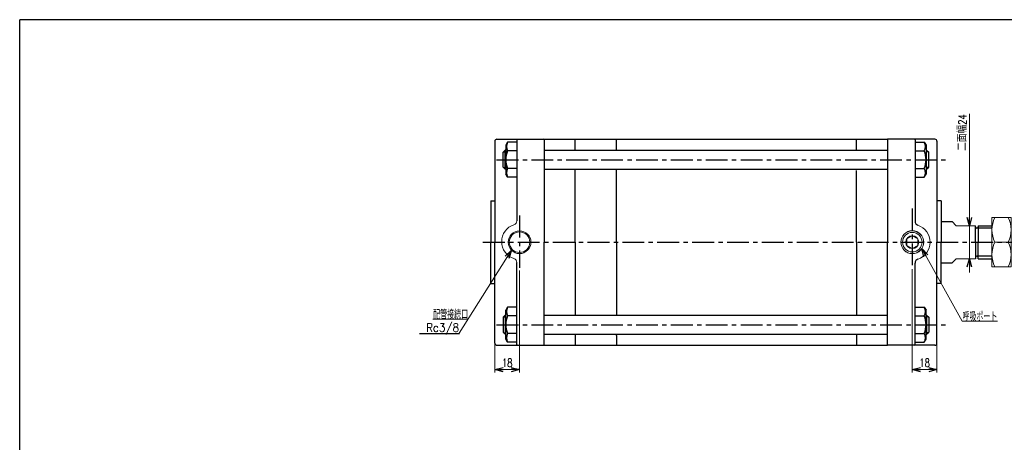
# Model space of a CAD drawing. Header units: millimetres. Extents: x -544 to 574, y -400 to 400.
# Tile 2 of 3: x -544 to 173, y 92 to 400. Entities that reach past the tile are written whole.
import ezdxf
from ezdxf.enums import TextEntityAlignment as Align

# ---------------------------------------------------------------- set-up
doc = ezdxf.new("R2010")
doc.units = ezdxf.units.MM
doc.header["$LTSCALE"] = 0.5
doc.linetypes.add('CENTER', pattern=[50.8, 31.75, -6.35, 6.35, -6.35])
doc.layers.add('Layer0001', color=7, linetype='Continuous')
doc.layers.add('ZUWAKU', color=7, linetype='Continuous')
doc.styles.add('FdaStyle0', font='txt.shx', dxfattribs={"width": 0.75, "bigfont": 'bigfont'})
doc.dimstyles.new('DaDimRotatedStyle', dxfattribs={"dimtxt": 6, "dimasz": 6.000004, "dimexe": 2, "dimexo": 2, "dimgap": 2, "dimtad": 3, "dimdsep": 46, "dimtxsty": 'FdaStyle0', "dimblk1": 'OPEN30', "dimblk2": 'OPEN30', "dimsah": 1, "dimcen": 0.09, "dimclrd": 4, "dimclre": 4, "dimclrt": 4, "dimadec": 0, "dimazin": 2, "dimtfac": 1, "dimtdec": 4, "dimtmove": 0, "dimatfit": 0, "dimfxl": 1, "dimarcsym": 0})

# ---------------------------------------------------------------- blocks, each defined once
blk = doc.blocks.new('DC_GROUP_Φ125_21')
at = {"color": 4, "linetype": 'Continuous', "lineweight": 13}
for p, q in [((178.03, 255.97), (164.03, 255.97)), ((164.03, 255.97), (164.03, 219.97)), ((178.03, 219.97), (178.03, 255.97)), ((166.22, 237.97), (175.83, 237.97)), ((164.03, 219.97), (178.03, 219.97))]:
    blk.add_line(p, q, dxfattribs=at)
for centre, start, end in [((183.6, 246.97), 152.62656, 207.37344), ((158.45, 246.97), 332.62656, 27.37344), ((183.6, 228.97), 152.62656, 207.37344), ((158.45, 228.97), 332.62656, 27.37344)]:
    blk.add_arc(centre, 19.57, start, end, dxfattribs=at)
blk = doc.blocks.new('_OPEN30')
at = {"color": 0, "linetype": 'ByBlock', "lineweight": -2}
for p, q in [((-1, 0.267949), (0, 0)), ((0, 0), (-1, -0.267949)), ((0, 0), (-1, 0))]:
    blk.add_line(p, q, dxfattribs=at)
blk = doc.blocks.new('DA_IMAGEDIMGROUP_1')
at = {"color": 4, "linetype": 'Continuous', "lineweight": 13}
for p, q in [((147.67, 331.53), (147.67, 249.97)), ((147.67, 225.97), (147.67, 249.97)), ((147.67, 215.97), (147.67, 225.97))]:
    blk.add_line(p, q, dxfattribs=at)
at = {"color": 4, "xscale": 6.000005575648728, "yscale": 5.999978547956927}
for p, rotation in [((147.67, 249.97), 270), ((147.67, 225.97), 90)]:
    blk.add_blockref('_OPEN30', p, dxfattribs=dict(at, rotation=rotation))
at = {"color": 4, "insert": (145.67, 304.53), "char_height": 6, "width": 37.5, "attachment_point": 7, "rotation": 90, "style": 'FdaStyle0'}
blk.add_mtext('\\T1.00;二面幅24', dxfattribs=at)
blk = doc.blocks.new('*D43')
at = {"color": 4, "linetype": 'Continuous', "lineweight": 13}
for p, q in [((106.03, 218.21), (106.03, 143.18)), ((124.03, 163.9), (124.03, 143.18)), ((106.03, 145.18), (124.03, 145.18))]:
    blk.add_line(p, q, dxfattribs=at)
at = {"color": 4, "xscale": 6.000005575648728, "yscale": 5.999978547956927}
for p, rotation in [((106.03, 145.18), 180), ((124.03, 145.18), 360)]:
    blk.add_blockref('_OPEN30', p, dxfattribs=dict(at, rotation=rotation))
at = {"color": 4, "insert": (115.03, 147.18), "char_height": 6, "width": 19.5, "attachment_point": 8, "style": 'FdaStyle0'}
blk.add_mtext('\\T1.00;18', dxfattribs=at)
blk = doc.blocks.new('*D44')
at = {"color": 4, "linetype": 'Continuous', "lineweight": 13}
for p, q in [((-179.97, 217.33), (-179.97, 143.18)), ((-197.97, 163.9), (-197.97, 143.18)), ((-197.97, 145.18), (-179.97, 145.18))]:
    blk.add_line(p, q, dxfattribs=at)
at = {"color": 4, "xscale": 6.000005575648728, "yscale": 5.999978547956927}
for p, rotation in [((-197.97, 145.18), 180), ((-179.97, 145.18), 360)]:
    blk.add_blockref('_OPEN30', p, dxfattribs=dict(at, rotation=rotation))
at = {"color": 4, "insert": (-188.97, 147.18), "char_height": 6, "width": 19.5, "attachment_point": 8, "style": 'FdaStyle0'}
blk.add_mtext('\\T1.00;18', dxfattribs=at)
blk = doc.blocks.new('DC_GROUP_Φ125_38')
at = {"color": 4, "linetype": 'Continuous', "lineweight": 13}
for p, q in [((112.95, 233.34), (142.48, 180.44)), ((142.48, 180.44), (168.08, 180.44))]:
    blk.add_line(p, q, dxfattribs=at)
at = {"color": 4, "xscale": 6.000005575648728, "yscale": 5.999978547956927, "rotation": 119.169538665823}
blk.add_blockref('_OPEN30', (112.95, 233.34), dxfattribs=at)
at = {"color": 4, "style": 'FdaStyle0', "width": 0.680851}
blk.add_text('呼吸ポート', height=6, dxfattribs=at).set_placement((142.48, 180.44), (168.08, 180.44), align=Align.FIT)
blk = doc.blocks.new('DC_GROUP_Φ125_39')
at = {"color": 4, "linetype": 'Continuous', "lineweight": 13}
for p, q in [((-185.83, 232.1), (-223.88, 171.71)), ((-217.41, 181.99), (-243.01, 181.99))]:
    blk.add_line(p, q, dxfattribs=at)
at = {"color": 4, "xscale": 6.000005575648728, "yscale": 5.999978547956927, "rotation": 57.78392104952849}
blk.add_blockref('_OPEN30', (-185.83, 232.1), dxfattribs=at)
at = {"color": 4, "style": 'FdaStyle0', "width": 0.680851}
blk.add_text('配管接続口', height=6, dxfattribs=at).set_placement((-243.01, 181.99), (-217.41, 181.99), align=Align.FIT)

msp = doc.modelspace()

# ---------------------------------------------------------------- linework, layer by layer
at = {"color": 4, "linetype": 'Continuous', "lineweight": 25}
for p, q in [((-197.972, 311.472), (-197.972, 267.972)), ((-197.972, 311.472), (-197.972, 267.972)), ((-197.972, 310.046), (-197.972, 237.972)), ((-197.972, 310.046), (-197.972, 237.972)), ((-196.472, 312.972), (-161.972, 312.972)), ((-196.472, 312.972), (-161.972, 312.972)), ((-188.701, 310.768), (-189.972, 308.567)), ((-188.701, 310.768), (-189.972, 308.567)), ((-189.972, 308.567), (-189.972, 287.567)), ((-189.972, 308.567), (-189.972, 287.567)), ((-181.972, 310.768), (-188.701, 310.768)), ((-181.972, 310.768), (-188.701, 310.768)), ((-181.972, 312.472), (-181.972, 253.553)), ((-181.472, 312.972), (-162.472, 312.972)), ((-181.472, 312.972), (-162.472, 312.972)), ((-161.972, 312.972), (-161.972, 237.972)), ((-161.972, 312.972), (88.028, 312.972)), ((-161.972, 312.972), (-161.972, 237.972)), ((-161.972, 312.972), (88.028, 312.972)), ((-139.472, 305.067), (-139.472, 312.972)), ((-139.472, 306.153), (-139.472, 312.972)), ((-109.472, 305.067), (-109.472, 312.972)), ((-109.472, 305.971), (-109.472, 312.972)), ((65.528, 305.067), (65.528, 312.972)), ((65.528, 306.583), (65.528, 312.972)), ((122.528, 312.972), (88.028, 312.972)), ((122.528, 312.972), (88.028, 312.972)), ((88.028, 312.972), (88.028, 312.472)), ((88.028, 312.972), (88.028, 237.972)), ((88.028, 312.972), (88.028, 237.972)), ((107.528, 312.972), (88.528, 312.972)), ((107.528, 312.972), (88.528, 312.972)), ((108.028, 312.472), (108.028, 253.171)), ((108.028, 310.768), (114.757, 310.768)), ((108.028, 310.768), (114.757, 310.768)), ((114.757, 310.768), (116.028, 308.567)), ((114.757, 310.768), (116.028, 308.567)), ((116.028, 308.567), (116.028, 287.567)), ((116.028, 308.567), (116.028, 287.567)), ((124.028, 311.472), (124.028, 267.972)), ((124.028, 311.472), (124.028, 267.972)), ((124.028, 310.046), (124.028, 237.972)), ((124.028, 310.046), (124.028, 237.972)), ((-190.372, 305.067), (-191.972, 303.467)), ((-190.372, 305.067), (-191.972, 303.467)), ((-191.972, 292.667), (-191.972, 303.467)), ((-191.972, 292.667), (-191.972, 303.467)), ((-191.572, 303.867), (-189.972, 303.867)), ((-191.572, 303.867), (-189.972, 303.867)), ((-189.972, 305.067), (-190.372, 305.067)), ((-190.372, 291.067), (-190.372, 305.067)), ((-189.972, 305.067), (-190.372, 305.067)), ((-190.372, 291.067), (-190.372, 305.067)), ((-181.972, 304.417), (-188.701, 304.417)), ((-181.972, 304.417), (-188.701, 304.417)), ((-161.972, 305.067), (88.028, 305.067)), ((-161.972, 305.067), (88.028, 305.067)), ((108.028, 304.417), (114.757, 304.417)), ((108.028, 304.417), (114.757, 304.417)), ((116.028, 305.067), (116.428, 305.067)), ((116.028, 305.067), (116.428, 305.067)), ((117.628, 303.867), (116.028, 303.867)), ((117.628, 303.867), (116.028, 303.867)), ((116.428, 305.067), (118.028, 303.467)), ((116.428, 291.067), (116.428, 305.067)), ((116.428, 305.067), (118.028, 303.467)), ((116.428, 291.067), (116.428, 305.067)), ((118.028, 292.667), (118.028, 303.467)), ((118.028, 292.667), (118.028, 303.467)), ((-190.372, 291.067), (-191.972, 292.667)), ((-190.372, 291.067), (-191.972, 292.667)), ((-191.572, 292.267), (-189.972, 292.267)), ((-191.572, 292.267), (-189.972, 292.267)), ((-189.972, 291.067), (-190.372, 291.067)), ((-189.972, 291.067), (-190.372, 291.067)), ((-188.701, 285.365), (-189.972, 287.567)), ((-188.701, 285.365), (-189.972, 287.567)), ((-181.972, 291.716), (-188.701, 291.716)), ((-181.972, 291.716), (-188.701, 291.716)), ((-161.972, 291.067), (88.028, 291.067)), ((-161.972, 291.067), (88.028, 291.067)), ((-139.472, 237.972), (-139.472, 291.067)), ((-139.472, 237.972), (-139.472, 290.356)), ((-109.472, 237.972), (-109.472, 291.067)), ((-109.472, 237.972), (-109.472, 290.194)), ((65.528, 237.972), (65.528, 290.192)), ((65.528, 237.972), (65.528, 290.192)), ((108.028, 291.716), (114.757, 291.716)), ((108.028, 291.716), (114.757, 291.716)), ((114.757, 285.365), (116.028, 287.567)), ((114.757, 285.365), (116.028, 287.567)), ((117.628, 292.267), (116.028, 292.267)), ((117.628, 292.267), (116.028, 292.267)), ((116.028, 291.067), (116.428, 291.067)), ((116.028, 291.067), (116.428, 291.067)), ((116.428, 291.067), (118.028, 292.667)), ((116.428, 291.067), (118.028, 292.667)), ((-181.972, 285.365), (-188.701, 285.365)), ((-181.972, 285.365), (-188.701, 285.365)), ((108.028, 285.365), (114.757, 285.365)), ((108.028, 285.365), (114.757, 285.365)), ((-200.972, 267.972), (-200.972, 237.972)), ((-200.972, 267.972), (-197.972, 267.972)), ((-200.972, 267.972), (-200.972, 237.972)), ((-200.972, 267.972), (-197.972, 267.972)), ((127.028, 267.972), (124.028, 267.972)), ((127.028, 267.972), (124.028, 267.972)), ((127.028, 267.972), (127.028, 237.972)), ((127.028, 267.972), (127.028, 237.972)), ((-200.972, 207.972), (-200.972, 237.972)), ((-200.972, 207.972), (-200.972, 237.972)), ((-197.972, 164.472), (-197.972, 237.972)), ((-197.972, 165.899), (-197.972, 237.972)), ((-161.972, 162.972), (-161.972, 237.972)), ((-161.972, 162.972), (-161.972, 237.972)), ((-139.472, 237.972), (-139.472, 184.878)), ((-139.472, 237.972), (-139.472, 185.588)), ((-109.472, 237.972), (-109.472, 184.878)), ((-109.472, 237.972), (-109.472, 185.751)), ((65.528, 237.972), (65.528, 184.878)), ((65.528, 237.972), (65.528, 185.753)), ((88.028, 162.972), (88.028, 237.972)), ((88.028, 162.972), (88.028, 237.972)), ((124.028, 164.472), (124.028, 237.972)), ((124.028, 165.899), (124.028, 237.972)), ((127.028, 207.972), (127.028, 237.972)), ((127.028, 207.972), (127.028, 237.972)), ((-181.972, 163.472), (-181.972, 223.156)), ((108.028, 163.472), (108.028, 222.773)), ((-200.972, 207.972), (-197.972, 207.972)), ((-200.972, 207.972), (-197.972, 207.972)), ((127.028, 207.972), (124.028, 207.972)), ((127.028, 207.972), (124.028, 207.972)), ((-188.701, 190.579), (-189.972, 188.378)), ((-188.701, 190.579), (-189.972, 188.378)), ((-189.972, 167.378), (-189.972, 188.378)), ((-189.972, 167.378), (-189.972, 188.378)), ((-181.972, 190.579), (-188.701, 190.579)), ((-181.972, 190.579), (-188.701, 190.579)), ((108.028, 190.579), (114.757, 190.579)), ((108.028, 190.579), (114.757, 190.579)), ((114.757, 190.579), (116.028, 188.378)), ((114.757, 190.579), (116.028, 188.378)), ((116.028, 167.378), (116.028, 188.378)), ((116.028, 167.378), (116.028, 188.378)), ((-190.372, 184.878), (-191.972, 183.278)), ((-190.372, 184.878), (-191.972, 183.278)), ((-191.972, 183.278), (-191.972, 172.478)), ((-191.972, 183.278), (-191.972, 172.478)), ((-191.572, 183.678), (-189.972, 183.678)), ((-191.572, 183.678), (-189.972, 183.678)), ((-189.972, 184.878), (-190.372, 184.878)), ((-190.372, 184.878), (-190.372, 170.878)), ((-189.972, 184.878), (-190.372, 184.878)), ((-190.372, 184.878), (-190.372, 170.878)), ((-181.972, 184.229), (-188.701, 184.229)), ((-181.972, 184.229), (-188.701, 184.229)), ((-161.972, 184.878), (88.028, 184.878)), ((-161.972, 184.878), (88.028, 184.878)), ((108.028, 184.229), (114.757, 184.229)), ((108.028, 184.229), (114.757, 184.229)), ((116.028, 184.878), (116.428, 184.878)), ((116.028, 184.878), (116.428, 184.878)), ((117.628, 183.678), (116.028, 183.678)), ((117.628, 183.678), (116.028, 183.678)), ((116.428, 184.878), (118.028, 183.278)), ((116.428, 184.878), (116.428, 170.878)), ((116.428, 184.878), (118.028, 183.278)), ((116.428, 184.878), (116.428, 170.878)), ((118.028, 183.278), (118.028, 172.478)), ((118.028, 183.278), (118.028, 172.478)), ((-190.372, 170.878), (-191.972, 172.478)), ((-190.372, 170.878), (-191.972, 172.478)), ((116.428, 170.878), (118.028, 172.478)), ((116.428, 170.878), (118.028, 172.478)), ((-252.813, 171.562), (-223.645, 171.562)), ((-191.572, 172.078), (-189.972, 172.078)), ((-191.572, 172.078), (-189.972, 172.078)), ((-189.972, 170.878), (-190.372, 170.878)), ((-189.972, 170.878), (-190.372, 170.878)), ((-188.701, 165.176), (-189.972, 167.378)), ((-188.701, 165.176), (-189.972, 167.378)), ((-181.972, 171.527), (-188.701, 171.527)), ((-181.972, 171.527), (-188.701, 171.527)), ((-181.972, 165.176), (-188.701, 165.176)), ((-181.972, 165.176), (-188.701, 165.176)), ((-161.972, 170.878), (88.028, 170.878)), ((-161.972, 170.878), (88.028, 170.878)), ((-139.472, 170.878), (-139.472, 162.972)), ((-139.472, 169.791), (-139.472, 162.972)), ((-109.472, 169.973), (-109.472, 170.878)), ((-109.472, 169.973), (-109.472, 162.972)), ((65.528, 170.878), (65.528, 162.972)), ((65.528, 169.362), (65.528, 162.972)), ((108.028, 171.527), (114.757, 171.527)), ((108.028, 171.527), (114.757, 171.527)), ((108.028, 165.176), (114.757, 165.176)), ((108.028, 165.176), (114.757, 165.176)), ((114.757, 165.176), (116.028, 167.378)), ((114.757, 165.176), (116.028, 167.378)), ((117.628, 172.078), (116.028, 172.078)), ((117.628, 172.078), (116.028, 172.078)), ((116.028, 170.878), (116.428, 170.878)), ((116.028, 170.878), (116.428, 170.878)), ((-196.472, 162.972), (-161.972, 162.972)), ((-181.472, 162.972), (-162.472, 162.972)), ((-181.472, 162.972), (-162.472, 162.972)), ((-161.972, 162.972), (88.028, 162.972)), ((-161.972, 162.972), (88.028, 162.972)), ((122.528, 162.972), (88.028, 162.972)), ((107.528, 162.972), (88.528, 162.972)), ((107.528, 162.972), (88.528, 162.972))]:
    msp.add_line(p, q, dxfattribs=at)
at = {"color": 4, "linetype": 'CENTER', "lineweight": 25}
for p, q in [((-196.73, 298.067), (131.14, 298.067)), ((-196.73, 298.067), (131.14, 298.067)), ((106.028, 262.519), (106.028, 220.207)), ((-179.972, 257.384), (-179.972, 219.326)), ((-206.638, 237.972), (205.769, 237.972)), ((-206.638, 237.972), (205.769, 237.972)), ((-196.73, 177.878), (131.14, 177.878)), ((-196.73, 177.878), (131.14, 177.878))]:
    msp.add_line(p, q, dxfattribs=at)
at = {"color": 4, "linetype": 'Continuous', "lineweight": 13}
for p, q in [((135.028, 252.972), (138.028, 249.972)), ((138.028, 249.972), (152.028, 249.972)), ((164.028, 249.972), (164.028, 225.972)), ((102.028, 240.44), (106.028, 242.672)), ((102.028, 235.504), (102.028, 240.44)), ((106.028, 242.672), (110.028, 240.44)), ((110.028, 235.504), (110.028, 240.44)), ((102.028, 235.504), (106.028, 233.272)), ((110.028, 235.504), (106.028, 233.272)), ((135.028, 222.972), (138.028, 225.972)), ((138.028, 225.972), (152.028, 225.972))]:
    msp.add_line(p, q, dxfattribs=at)
for centre, radius in [((-179.972, 237.972), 8.296), ((-179.972, 237.972), 7.496), ((106.028, 237.972), 8.331), ((106.028, 237.972), 8.296), ((106.028, 237.972), 7.119), ((106.028, 237.972), 4.7)]:
    msp.add_circle(centre, radius, dxfattribs=at)
at = {"color": 4, "linetype": 'Continuous', "lineweight": 25}
for centre, radius, start, end in [((-196.472, 311.472), 1.5, 90, 180), ((-196.472, 311.472), 1.5, 90, 180), ((-183.201, 307.593), 6.351, 150.000012, 209.999988), ((-183.201, 307.593), 6.351, 150.000012, 209.999988), ((-181.472, 312.472), 0.5, 90, 180), ((-181.472, 312.472), 0.5, 90, 180), ((-162.472, 312.472), 0.5, 0, 90), ((-162.472, 312.472), 0.5, 0, 90), ((88.528, 312.472), 0.5, 90, 180), ((88.528, 312.472), 0.5, 90, 180), ((107.528, 312.472), 0.5, 0, 90), ((107.528, 312.472), 0.5, 0, 90), ((109.257, 307.593), 6.351, 330.000012, 29.999988), ((109.257, 307.593), 6.351, 330.000012, 29.999988), ((122.528, 311.472), 1.5, 0, 90), ((122.528, 311.472), 1.5, 0, 90), ((-173.471, 298.067), 16.5, 157.363107, 202.636893), ((-173.471, 298.067), 16.5, 157.363107, 202.636893), ((99.528, 298.067), 16.5, 337.363107, 22.636893), ((99.528, 298.067), 16.5, 337.363107, 22.636893), ((-183.201, 288.54), 6.351, 150.000012, 209.999988), ((-183.201, 288.54), 6.351, 150.000012, 209.999988), ((109.257, 288.54), 6.351, 330.000012, 29.999988), ((109.257, 288.54), 6.351, 330.000012, 29.999988), ((111.028, 253.171), 3, 180, 251.790043), ((111.028, 222.773), 3, 108.209957, 180), ((-183.201, 187.404), 6.351, 150.000012, 209.999988), ((-183.201, 187.404), 6.351, 150.000012, 209.999988), ((109.257, 187.404), 6.351, 330.000012, 29.999988), ((109.257, 187.404), 6.351, 330.000012, 29.999988), ((-173.471, 177.878), 16.5, 157.363107, 202.636893), ((-173.471, 177.878), 16.5, 157.363107, 202.636893), ((99.528, 177.878), 16.5, 337.363107, 22.636893), ((99.528, 177.878), 16.5, 337.363107, 22.636893), ((-183.201, 168.351), 6.351, 150.000012, 209.999988), ((-183.201, 168.351), 6.351, 150.000012, 209.999988), ((109.257, 168.351), 6.351, 330.000012, 29.999988), ((109.257, 168.351), 6.351, 330.000012, 29.999988), ((-196.472, 164.472), 1.5, 180, 270), ((-181.472, 163.472), 0.5, 180, 270), ((-181.472, 163.472), 0.5, 180, 270), ((-162.472, 163.472), 0.5, 270, 0), ((-162.472, 163.472), 0.5, 270, 0), ((88.528, 163.472), 0.5, 180, 270), ((88.528, 163.472), 0.5, 180, 270), ((107.528, 163.472), 0.5, 270, 360), ((107.528, 163.472), 0.5, 270, 360), ((122.528, 164.472), 1.5, 270, 0)]:
    msp.add_arc(centre, radius, start, end, dxfattribs=at)
at = {"color": 4, "linetype": 'Continuous', "lineweight": 13}
for centre, radius, start, end in [((-184.972, 253.553), 3, 288.209957, 0), ((-179.972, 238.355), 13, 108.209957, 251.790043), ((106.028, 237.972), 13, 288.209957, 71.790043), ((-184.972, 223.156), 3, 360, 71.790043)]:
    msp.add_arc(centre, radius, start, end, dxfattribs=at)
at = {"layer": 'Layer0001', "color": 4, "linetype": 'Continuous', "lineweight": 25}
for p, q in [((127.028, 252.972), (135.028, 252.972)), ((152.028, 237.972), (152.028, 249.972)), ((164.028, 248.172), (153.028, 248.172)), ((164.028, 248.172), (153.028, 248.172)), ((154.028, 249.972), (164.028, 249.972)), ((154.028, 249.972), (154.028, 237.972)), ((154.028, 249.972), (164.028, 249.972)), ((154.028, 249.972), (154.028, 237.972)), ((152.028, 237.972), (152.028, 225.972)), ((154.028, 225.972), (154.028, 237.972)), ((154.028, 225.972), (154.028, 237.972)), ((127.028, 222.972), (135.028, 222.972)), ((164.028, 227.772), (153.028, 227.772)), ((164.028, 227.772), (153.028, 227.772)), ((154.028, 225.972), (164.028, 225.972)), ((154.028, 225.972), (164.028, 225.972))]:
    msp.add_line(p, q, dxfattribs=at)
for centre, start, end in [((153.028, 249.172), 180, 0), ((153.028, 249.172), 180, 0), ((153.028, 226.772), 0, 180), ((153.028, 226.772), 0, 180)]:
    msp.add_arc(centre, 1, start, end, dxfattribs=at)
at = {"layer": 'ZUWAKU', "color": 5, "linetype": 'Continuous', "lineweight": 25}
for p in [(562, 400), (-544, -388)]:
    msp.add_line(p, (-544, 400), dxfattribs=at)

# ---------------------------------------------------------------- block references
at = {"linetype": 'Continuous'}
for name in ['DA_IMAGEDIMGROUP_1', 'DC_GROUP_Φ125_21', 'DC_GROUP_Φ125_39', 'DC_GROUP_Φ125_38']:
    msp.add_blockref(name, (0, 0), dxfattribs=at)

# ---------------------------------------------------------------- texts
at = {"color": 4, "style": 'FdaStyle0', "width": 0.8}
msp.add_text('Rc3/8', height=6, dxfattribs=at).set_placement((-248.013, 172.762), (-224.013, 172.762), align=Align.FIT)

# ---------------------------------------------------------------- dimensions: what is measured, and where the dimension line sits
at = {"linetype": 'Continuous', "lineweight": 13}
for base, p1, p2, picture, middle in [((-179.972, 145.176), (-197.972, 165.899), (-179.972, 219.326), '*D44', (-188.972, 145.176)), ((124.028, 145.176), (106.028, 220.207), (124.028, 165.899), '*D43', (115.028, 145.176))]:
    dim = msp.add_linear_dim(base=base, p1=p1, p2=p2, dimstyle='DaDimRotatedStyle', override={"dimtxt": 6, "dimasz": 6.000004, "dimexe": 2, "dimexo": 2, "dimgap": 2, "dimtad": 3, "dimtih": 0, "dimtoh": 0, "dimdec": 2, "dimzin": 8, "dimtxsty": 'FdaStyle0', "dimblk1": 'OPEN30', "dimblk2": 'OPEN30', "dimsah": 1, "dimclrd": 4, "dimclre": 4, "dimclrt": 4, "dimazin": 2, "dimtofl": 1, "dimatfit": 0, "dimtolj": 0, "dimtzin": 8}, dxfattribs=at)
    dim.commit()
    dim.dimension.update_dxf_attribs({"geometry": picture, "text_midpoint": middle})

doc.saveas('drawing.dxf')
